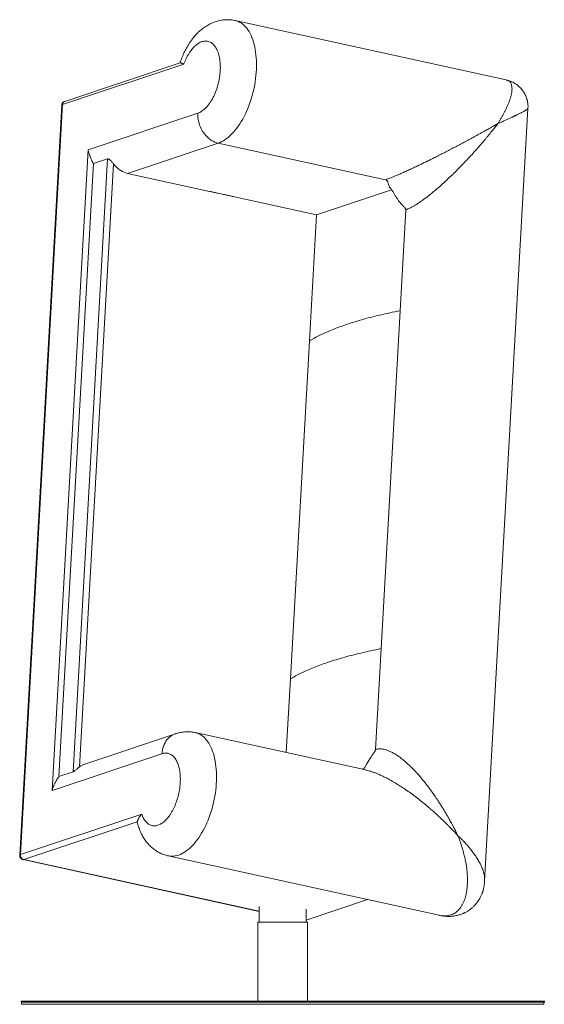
# Model space of a CAD drawing. Header units: millimetres. Extents: x -238 to 205, y 5 to 325.
# Tile 2 of 4: x -133 to -73, y 113 to 226. Entities that reach past the tile are written whole.
import ezdxf

# ---------------------------------------------------------------- set-up
doc = ezdxf.new("R2010")
doc.units = ezdxf.units.MM

msp = doc.modelspace()

# ---------------------------------------------------------------- linework, layer by layer
at = {"color": 7, "linetype": 'Continuous', "lineweight": 15}
for p, q in [((-77.29, 219.18), (-108.42, 226)), ((-128.26, 216.34), (-114.34, 220.99)), ((-114.74, 221.15), (-128, 216.72)), ((-128.35, 216.27), (-133.18, 130.11)), ((-133.1, 130.18), (-128.26, 216.34)), ((-112.71, 215.37), (-125.32, 211.16)), ((-79.78, 127.16), (-74.8, 215.89)), ((-120.79, 208.44), (-110.37, 211.92)), ((-110.37, 211.92), (-91.18, 207.71)), ((-125.32, 211.16), (-129.45, 137.55)), ((-128.67, 139.16), (-124.72, 209.56)), ((-123.08, 210.1), (-127.03, 139.7)), ((-122.42, 209.55), (-126.3, 140.26)), ((-124.72, 209.56), (-123.08, 210.1)), ((-111.39, 206.38), (-120.79, 208.44)), ((-99.09, 203.68), (-90.46, 206.57)), ((-99.09, 203.68), (-108.5, 205.75)), ((-99.91, 189.2), (-99.09, 203.68)), ((-88.84, 204.26), (-89.49, 192.67)), ((-89.49, 192.67), (-91.67, 153.84)), ((-102.09, 150.37), (-99.91, 189.2)), ((-91.67, 153.84), (-92.32, 142.25)), ((-102.56, 141.9), (-102.09, 150.37)), ((-115.29, 144.06), (-125.71, 140.58)), ((-93.44, 139.9), (-113.01, 144.19)), ((-129.45, 137.55), (-116.84, 141.76)), ((-127.03, 139.7), (-128.67, 139.16)), ((-119.17, 134.82), (-133.1, 130.18)), ((-132.71, 129.6), (-119.67, 133.95)), ((-132.79, 129.6), (-105.67, 123.65)), ((-116.12, 130.03), (-84.99, 123.2)), ((-79.78, 127.16), (-79.78, 127.15)), ((-100.27, 122.66), (-93.24, 125.01)), ((-105.67, 124.22), (-105.67, 122.43)), ((-100.27, 122.43), (-100.27, 123.92)), ((-105.82, 122.43), (-105.82, 113.33)), ((-100.57, 122.43), (-105.82, 122.43)), ((-100.12, 122.43), (-100.57, 122.43)), ((-100.12, 113.33), (-100.12, 122.43)), ((-84.98, 123.2), (-84.99, 123.2)), ((-133.02, 113.33), (-133.02, 113.23)), ((-133.02, 113.33), (-73.46, 113.33)), ((-133.02, 113.23), (-73.46, 113.23)), ((-132.97, 113.23), (-132.97, 112.98)), ((-73.46, 113.33), (-72.92, 113.33)), ((-73.46, 113.23), (-72.92, 113.23)), ((-72.97, 112.98), (-72.97, 113.23)), ((-72.92, 113.23), (-72.92, 113.33)), ((-132.97, 112.98), (-72.97, 112.98))]:
    msp.add_line(p, q, dxfattribs=at)
at = {"color": 8, "linetype": 'Continuous', "lineweight": 15}
msp.add_line((-105.67, 123.67), (-132.71, 129.6), dxfattribs=at)
at = {"color": 8, "linetype": 'Continuous', "lineweight": 15, "flags": 128}
for points in [[(-108.42, 226), (-108.39, 226), (-108.21, 225.95), (-108.04, 225.88), (-107.87, 225.79), (-107.7, 225.69), (-107.54, 225.57), (-107.39, 225.43), (-107.24, 225.28), (-107.1, 225.11), (-106.96, 224.93), (-106.84, 224.73), (-106.72, 224.52), (-106.61, 224.29), (-106.5, 224.05), (-106.41, 223.8), (-106.33, 223.53), (-106.25, 223.26), (-106.18, 222.97), (-106.12, 222.68), (-106.08, 222.37), (-106.04, 222.06), (-106.01, 221.73), (-105.99, 221.41), (-105.98, 221.07), (-105.98, 220.73), (-105.99, 220.39), (-106.01, 220.04), (-106.04, 219.69), (-106.09, 219.33), (-106.13, 218.98), (-106.19, 218.62), (-106.26, 218.27), (-106.34, 217.92), (-106.43, 217.57), (-106.52, 217.22), (-106.63, 216.88), (-106.74, 216.55), (-106.86, 216.22), (-106.99, 215.89), (-107.12, 215.57), (-107.26, 215.27), (-107.41, 214.97), (-107.57, 214.68), (-107.73, 214.4), (-107.9, 214.13), (-108.07, 213.87), (-108.25, 213.63), (-108.43, 213.4), (-108.61, 213.18), (-108.8, 212.98), (-108.99, 212.79), (-109.18, 212.62), (-109.38, 212.46), (-109.58, 212.32), (-109.77, 212.19), (-109.97, 212.09), (-110.17, 211.99), (-110.37, 211.92)], [(-115.29, 144.06), (-115.33, 144.05), (-115.51, 143.97), (-115.68, 143.88), (-115.84, 143.77), (-115.99, 143.65), (-116.13, 143.51), (-116.27, 143.36), (-116.39, 143.2), (-116.49, 143.02), (-116.59, 142.83), (-116.67, 142.63), (-116.73, 142.42), (-116.78, 142.21), (-116.82, 141.99), (-116.84, 141.76)], [(-113.01, 144.19), (-112.84, 144.14), (-112.67, 144.08), (-112.49, 144), (-112.33, 143.9), (-112.16, 143.78), (-112.01, 143.65), (-111.86, 143.5), (-111.72, 143.33), (-111.58, 143.15), (-111.45, 142.96), (-111.33, 142.75), (-111.22, 142.53), (-111.12, 142.29), (-111.02, 142.04), (-110.93, 141.78), (-110.85, 141.51), (-110.79, 141.22), (-110.73, 140.93), (-110.68, 140.62), (-110.64, 140.31), (-110.61, 139.99), (-110.58, 139.66), (-110.57, 139.33), (-110.57, 138.99), (-110.58, 138.65), (-110.6, 138.3), (-110.63, 137.95), (-110.67, 137.6), (-110.71, 137.24), (-110.77, 136.89), (-110.84, 136.54), (-110.91, 136.18), (-111, 135.83), (-111.09, 135.49), (-111.19, 135.14), (-111.3, 134.81), (-111.42, 134.47), (-111.55, 134.15), (-111.68, 133.83), (-111.82, 133.52), (-111.97, 133.22), (-112.12, 132.93), (-112.28, 132.64), (-112.45, 132.37), (-112.62, 132.11), (-112.8, 131.87), (-112.98, 131.64), (-113.16, 131.42), (-113.35, 131.21), (-113.54, 131.02), (-113.73, 130.84), (-113.93, 130.68), (-114.12, 130.54), (-114.32, 130.41), (-114.52, 130.29), (-114.72, 130.2), (-114.92, 130.12), (-115.11, 130.06), (-115.31, 130.02), (-115.5, 129.99), (-115.7, 129.98), (-115.88, 129.99), (-116.07, 130.02), (-116.12, 130.03)], [(-132.71, 129.6), (-132.76, 129.59), (-132.79, 129.6)]]:
    msp.add_lwpolyline(points, dxfattribs=at)
at = {"color": 7, "linetype": 'Continuous', "lineweight": 15, "flags": 128}
for points in [[(-110.37, 211.92), (-110.57, 211.97), (-110.76, 212.04), (-110.95, 212.13), (-111.14, 212.23), (-111.32, 212.35), (-111.49, 212.49), (-111.65, 212.63), (-111.81, 212.8), (-111.96, 212.97), (-112.09, 213.16), (-112.22, 213.35), (-112.33, 213.56), (-112.43, 213.77), (-112.51, 213.99), (-112.58, 214.22), (-112.64, 214.44), (-112.68, 214.68), (-112.71, 214.91), (-112.72, 215.14), (-112.71, 215.37)], [(-120.79, 208.44), (-120.99, 208.5), (-121.19, 208.57), (-121.39, 208.66), (-121.58, 208.77), (-121.76, 208.89), (-121.94, 209.04), (-122.11, 209.19), (-122.27, 209.36), (-122.42, 209.55)]]:
    msp.add_lwpolyline(points, dxfattribs=at)
at = {"color": 8, "linetype": 'Continuous', "lineweight": 15}
for centre, radius, start, end in [((-128.25, 216.24), 0.0991, 96.1868, 159.3246), ((-127.85, 216.34), 0.409, 111.5489, 180.2954), ((-133.09, 130.08), 0.0991, 96.1911, 159.3047)]:
    msp.add_arc(centre, radius, start, end, dxfattribs=at)
at = {"color": 7, "linetype": 'Continuous', "lineweight": 15}
for centre, radius, start, end in [((-125.06, 138.66), 2.03, 108.5125, 127.7607), ((-132.55, 130.13), 0.552, 175.2334, 253.1277)]:
    msp.add_arc(centre, radius, start, end, dxfattribs=at)
for points, knots in [([(-108.42, 226), (-108.45, 226.01), (-108.57, 226.04), (-108.77, 226.07), (-109.03, 226.09), (-109.28, 226.1), (-109.54, 226.1), (-109.81, 226.08), (-110.07, 226.04), (-110.33, 225.98), (-110.59, 225.91), (-110.85, 225.82), (-111.11, 225.72), (-111.37, 225.59), (-111.62, 225.45), (-111.87, 225.29), (-112.12, 225.12), (-112.34, 224.94), (-112.56, 224.75), (-112.77, 224.55), (-112.98, 224.33), (-113.17, 224.11), (-113.36, 223.87), (-113.54, 223.62), (-113.72, 223.36), (-113.88, 223.1), (-114.03, 222.83), (-114.18, 222.56), (-114.31, 222.28), (-114.44, 222), (-114.56, 221.72), (-114.66, 221.43), (-114.73, 221.24), (-114.76, 221.14), (-114.76, 221.14)], [0, 0, 0, 0, 0.010876, 0.040492, 0.070231, 0.100136, 0.130255, 0.160642, 0.191355, 0.222457, 0.254018, 0.286116, 0.318835, 0.352263, 0.386496, 0.421625, 0.457734, 0.49086, 0.524527, 0.558659, 0.593152, 0.627883, 0.662723, 0.697539, 0.732216, 0.766694, 0.80093, 0.834894, 0.868563, 0.901908, 0.934877, 0.967353, 0.999056, 1, 1, 1, 1]), ([(-114.34, 220.99), (-114.3, 221.09), (-114.21, 221.3), (-114.08, 221.61), (-113.93, 221.9), (-113.77, 222.18), (-113.59, 222.45), (-113.41, 222.69), (-113.22, 222.91), (-113.03, 223.1), (-112.83, 223.26), (-112.64, 223.4), (-112.44, 223.51), (-112.31, 223.55), (-112.25, 223.58)], [0, 0, 0, 0, 0.080975, 0.162974, 0.245931, 0.330253, 0.414968, 0.499999, 0.585025, 0.669742, 0.75407, 0.83702, 0.919022, 1, 1, 1, 1]), ([(-112.25, 223.58), (-112.18, 223.6), (-112.04, 223.64), (-111.83, 223.66), (-111.61, 223.64), (-111.41, 223.58), (-111.2, 223.48), (-111.01, 223.34), (-110.83, 223.16), (-110.67, 222.93), (-110.52, 222.67), (-110.4, 222.38), (-110.3, 222.05), (-110.23, 221.71), (-110.17, 221.36), (-110.14, 220.99), (-110.13, 220.62), (-110.15, 220.25), (-110.18, 219.87), (-110.23, 219.48), (-110.3, 219.09), (-110.4, 218.68), (-110.51, 218.27), (-110.65, 217.87), (-110.81, 217.48), (-110.99, 217.11), (-111.19, 216.77), (-111.39, 216.46), (-111.61, 216.18), (-111.83, 215.94), (-112.06, 215.73), (-112.28, 215.57), (-112.5, 215.45), (-112.64, 215.39), (-112.71, 215.37)], [0, 0, 0, 0, 0.029124, 0.058249, 0.088734, 0.119994, 0.151901, 0.184313, 0.217069, 0.25, 0.282931, 0.315687, 0.348099, 0.380006, 0.411266, 0.441751, 0.470875, 0.5, 0.529123, 0.558249, 0.588734, 0.619994, 0.651902, 0.684313, 0.717069, 0.75, 0.782931, 0.815688, 0.848099, 0.880006, 0.911266, 0.941751, 0.970875, 1, 1, 1, 1]), ([(-114.74, 221.15), (-114.73, 221.15), (-114.71, 221.15), (-114.67, 221.14), (-114.61, 221.12), (-114.56, 221.1), (-114.5, 221.07), (-114.43, 221.03), (-114.37, 221), (-114.34, 220.99)], [0, 0, 0, 0, 0.144417, 0.322482, 0.447619, 0.585958, 0.712512, 0.840703, 1, 1, 1, 1]), ([(-74.8, 215.89), (-74.8, 215.96), (-74.79, 216.09), (-74.8, 216.27), (-74.81, 216.42), (-74.83, 216.53), (-74.84, 216.62), (-74.85, 216.7), (-74.87, 216.78), (-74.89, 216.86), (-74.91, 216.93), (-74.95, 217.06), (-75.01, 217.24), (-75.11, 217.48), (-75.24, 217.71), (-75.37, 217.91), (-75.51, 218.1), (-75.67, 218.27), (-75.85, 218.45), (-76.06, 218.62), (-76.29, 218.78), (-76.49, 218.89), (-76.64, 218.96), (-76.74, 219.01), (-76.88, 219.06), (-77.07, 219.12), (-77.21, 219.16), (-77.29, 219.18)], [0, 0, 0, 0, 0.0479993, 0.0884658, 0.1205277, 0.1483474, 0.1662718, 0.183933, 0.2014628, 0.2188505, 0.236235, 0.2549939, 0.3055479, 0.3657612, 0.4252372, 0.4779578, 0.52873, 0.5794924, 0.6324669, 0.6925361, 0.7595966, 0.8222996, 0.8438261, 0.8667639, 0.9003963, 0.9449743, 1, 1, 1, 1]), ([(-128, 216.72), (-128.01, 216.72), (-128.04, 216.71), (-128.1, 216.68), (-128.16, 216.64), (-128.23, 216.57), (-128.28, 216.5), (-128.32, 216.42), (-128.34, 216.35), (-128.34, 216.3), (-128.34, 216.27)], [0, 0, 0, 0, 0.032072, 0.165408, 0.306898, 0.452004, 0.598826, 0.746542, 0.894776, 1, 1, 1, 1]), ([(-91.18, 207.71), (-91.12, 207.73), (-90.99, 207.77), (-90.78, 207.85), (-90.55, 207.94), (-90.27, 208.05), (-89.93, 208.19), (-89.52, 208.37), (-89.08, 208.56), (-88.6, 208.78), (-88.08, 209.02), (-87.59, 209.25), (-87.11, 209.48), (-86.67, 209.69), (-86.21, 209.92), (-85.72, 210.16), (-85.2, 210.43), (-84.64, 210.71), (-84.08, 211), (-83.52, 211.29), (-82.95, 211.58), (-82.39, 211.88), (-81.9, 212.15), (-81.47, 212.37), (-81.12, 212.57), (-80.77, 212.76), (-80.42, 212.95), (-80.09, 213.13), (-79.79, 213.3), (-79.54, 213.44), (-79.31, 213.57), (-79.11, 213.68), (-78.91, 213.79), (-78.72, 213.9), (-78.5, 214.03), (-78.34, 214.12), (-78.26, 214.16)], [0, 0, 0, 0, 0.020912, 0.041941, 0.063171, 0.084687, 0.115417, 0.147192, 0.180197, 0.215233, 0.251972, 0.290631, 0.320666, 0.35197, 0.383888, 0.417196, 0.455709, 0.495701, 0.536301, 0.577704, 0.620027, 0.662077, 0.705742, 0.732751, 0.76099, 0.789213, 0.816248, 0.844848, 0.871463, 0.889307, 0.908236, 0.92825, 0.941815, 0.958197, 0.977592, 1, 1, 1, 1]), ([(-78.26, 214.16), (-78.32, 214.08), (-78.43, 213.93), (-78.6, 213.72), (-78.74, 213.54), (-78.89, 213.36), (-79.06, 213.15), (-79.26, 212.9), (-79.48, 212.64), (-79.7, 212.37), (-79.94, 212.08), (-80.19, 211.79), (-80.45, 211.5), (-80.71, 211.2), (-81.05, 210.82), (-81.48, 210.35), (-81.99, 209.8), (-82.52, 209.26), (-83.04, 208.72), (-83.57, 208.21), (-84.09, 207.72), (-84.6, 207.25), (-85.09, 206.8), (-85.54, 206.42), (-85.93, 206.1), (-86.27, 205.83), (-86.59, 205.58), (-86.91, 205.36), (-87.2, 205.15), (-87.48, 204.96), (-87.75, 204.79), (-88.03, 204.63), (-88.31, 204.49), (-88.59, 204.35), (-88.75, 204.29), (-88.84, 204.26)], [0, 0, 0, 0, 0.022363, 0.041725, 0.058087, 0.071571, 0.091552, 0.116083, 0.138764, 0.163484, 0.19007, 0.215266, 0.2423, 0.268827, 0.294259, 0.344959, 0.394331, 0.442612, 0.490995, 0.537679, 0.582798, 0.626896, 0.669031, 0.709354, 0.73854, 0.766603, 0.793677, 0.819802, 0.844682, 0.868846, 0.892368, 0.915329, 0.943944, 0.972101, 1, 1, 1, 1]), ([(-125.32, 211.16), (-125.32, 211.16), (-125.3, 211.04), (-125.25, 210.84), (-125.16, 210.55), (-125.05, 210.28), (-124.94, 210.03), (-124.83, 209.79), (-124.76, 209.63), (-124.72, 209.56)], [0, 0, 0, 0, 0.0013356, 0.2256372, 0.3917603, 0.5582208, 0.7240657, 0.8621361, 1, 1, 1, 1]), ([(-123.08, 210.1), (-123.06, 210.11), (-123.01, 210.11), (-122.94, 210.08), (-122.86, 210.03), (-122.78, 209.96), (-122.69, 209.87), (-122.59, 209.76), (-122.5, 209.65), (-122.44, 209.58), (-122.42, 209.55)], [0, 0, 0, 0, 0.100333, 0.2259526, 0.3237982, 0.4218515, 0.5744117, 0.7271252, 0.863591, 1, 1, 1, 1]), ([(-90.59, 206.73), (-90.62, 206.77), (-90.7, 206.87), (-90.8, 207.06), (-90.86, 207.26), (-90.9, 207.43), (-90.93, 207.53), (-90.96, 207.59), (-91.01, 207.64), (-91.08, 207.69), (-91.15, 207.7), (-91.18, 207.71)], [0, 0, 0, 0, 0.177645, 0.3792, 0.637443, 0.782315, 0.831182, 0.880032, 0.928491, 0.970539, 1, 1, 1, 1]), ([(-111.39, 206.38), (-111.35, 206.37), (-111.28, 206.36), (-111.15, 206.33), (-111, 206.3), (-110.82, 206.26), (-110.62, 206.21), (-110.38, 206.16), (-110.08, 206.09), (-109.74, 206.02), (-109.36, 205.94), (-108.94, 205.84), (-108.65, 205.78), (-108.5, 205.75)], [0, 0, 0, 0, 0.030535, 0.070286, 0.119507, 0.178332, 0.246835, 0.325065, 0.431825, 0.552676, 0.687644, 0.836747, 1, 1, 1, 1]), ([(-90.61, 206.75), (-90.55, 206.68), (-90.47, 206.59), (-90.39, 206.47), (-90.32, 206.37), (-90.28, 206.29), (-90.26, 206.26)], [0, 0, 0, 0, 0.371221, 0.611925, 0.83218, 1, 1, 1, 1]), ([(-90.26, 206.26), (-90.2, 206.16), (-90.09, 205.95), (-89.9, 205.65), (-89.71, 205.36), (-89.5, 205.09), (-89.28, 204.85), (-89.1, 204.66), (-88.97, 204.53), (-88.91, 204.45), (-88.87, 204.39), (-88.84, 204.34), (-88.84, 204.29), (-88.84, 204.27), (-88.84, 204.26)], [0, 0, 0, 0, 0.141663, 0.283351, 0.42503, 0.567452, 0.710105, 0.828763, 0.896922, 0.938288, 0.958984, 0.980176, 0.995286, 1, 1, 1, 1]), ([(-99.91, 189.2), (-99.72, 189.31), (-99.33, 189.53), (-98.7, 189.85), (-98.03, 190.17), (-97.31, 190.47), (-96.55, 190.76), (-95.75, 191.05), (-94.88, 191.34), (-93.93, 191.62), (-92.9, 191.9), (-91.81, 192.17), (-90.68, 192.43), (-89.89, 192.59), (-89.49, 192.67)], [0, 0, 0, 0, 0.080912, 0.16135, 0.241403, 0.32116, 0.400712, 0.48015, 0.559565, 0.647003, 0.734646, 0.822613, 0.911026, 1, 1, 1, 1]), ([(-102.09, 150.37), (-101.89, 150.48), (-101.51, 150.7), (-100.88, 151.02), (-100.21, 151.34), (-99.49, 151.64), (-98.73, 151.93), (-97.93, 152.22), (-97.06, 152.51), (-96.11, 152.79), (-95.08, 153.07), (-93.99, 153.34), (-92.86, 153.6), (-92.06, 153.76), (-91.67, 153.84)], [0, 0, 0, 0, 0.080912, 0.16135, 0.241403, 0.32116, 0.400712, 0.48015, 0.559565, 0.647003, 0.734645, 0.822613, 0.911026, 1, 1, 1, 1]), ([(-113.01, 144.19), (-113.04, 144.2), (-113.16, 144.22), (-113.36, 144.25), (-113.61, 144.28), (-113.87, 144.29), (-114.13, 144.28), (-114.39, 144.26), (-114.66, 144.22), (-114.92, 144.17), (-115.13, 144.11), (-115.25, 144.07), (-115.29, 144.06)], [0, 0, 0, 0, 0.040698, 0.151463, 0.262683, 0.374524, 0.487167, 0.600814, 0.715677, 0.831997, 0.950035, 1, 1, 1, 1]), ([(-116.84, 141.76), (-116.78, 141.78), (-116.65, 141.82), (-116.46, 141.84), (-116.27, 141.83), (-116.08, 141.8), (-115.9, 141.72), (-115.72, 141.62), (-115.56, 141.49), (-115.4, 141.32), (-115.26, 141.12), (-115.13, 140.9), (-115.02, 140.65), (-114.93, 140.38), (-114.86, 140.1), (-114.8, 139.8), (-114.76, 139.5), (-114.73, 139.18), (-114.73, 138.86), (-114.73, 138.52), (-114.76, 138.17), (-114.8, 137.81), (-114.86, 137.45), (-114.93, 137.08), (-115.03, 136.71), (-115.14, 136.35), (-115.27, 135.99), (-115.41, 135.66), (-115.56, 135.34), (-115.73, 135.04), (-115.9, 134.77), (-116.07, 134.52), (-116.25, 134.31), (-116.44, 134.11), (-116.62, 133.94), (-116.82, 133.8), (-117.01, 133.67), (-117.22, 133.58), (-117.42, 133.51), (-117.63, 133.48), (-117.83, 133.48), (-118.02, 133.51), (-118.21, 133.58), (-118.39, 133.68), (-118.56, 133.81), (-118.71, 133.97), (-118.85, 134.15), (-118.97, 134.36), (-119.08, 134.58), (-119.14, 134.74), (-119.17, 134.82)], [0, 0, 0, 0, 0.019605, 0.039583, 0.059915, 0.080843, 0.102002, 0.12337, 0.144996, 0.166666, 0.188359, 0.20992, 0.231331, 0.252572, 0.273317, 0.293751, 0.313855, 0.333286, 0.35294, 0.372801, 0.393347, 0.414177, 0.435271, 0.456745, 0.478329, 0.5, 0.52167, 0.543253, 0.564729, 0.585822, 0.606652, 0.627199, 0.647059, 0.666713, 0.686145, 0.706248, 0.726681, 0.747428, 0.768668, 0.790079, 0.811641, 0.833333, 0.855003, 0.876631, 0.897997, 0.919156, 0.940085, 0.960416, 0.980394, 1, 1, 1, 1]), ([(-93.51, 140.24), (-93.46, 140.34), (-93.32, 140.6), (-93.09, 140.98), (-92.84, 141.37), (-92.64, 141.68), (-92.49, 141.89), (-92.41, 142.01), (-92.36, 142.1), (-92.33, 142.17), (-92.32, 142.22), (-92.32, 142.25), (-92.32, 142.25)], [0, 0, 0, 0, 0.153474, 0.363159, 0.573188, 0.74789, 0.848239, 0.909142, 0.939612, 0.970814, 0.993061, 1, 1, 1, 1]), ([(-92.32, 142.25), (-92.25, 142.27), (-92.13, 142.31), (-91.93, 142.33), (-91.72, 142.33), (-91.47, 142.31), (-91.17, 142.24), (-90.83, 142.12), (-90.46, 141.95), (-90.07, 141.74), (-89.66, 141.47), (-89.28, 141.18), (-88.91, 140.88), (-88.58, 140.58), (-88.24, 140.25), (-87.88, 139.89), (-87.49, 139.47), (-87.1, 139.02), (-86.7, 138.53), (-86.3, 138.03), (-85.91, 137.5), (-85.53, 136.95), (-85.19, 136.46), (-84.91, 136.03), (-84.68, 135.66), (-84.44, 135.28), (-84.22, 134.9), (-84, 134.53), (-83.81, 134.19), (-83.65, 133.9), (-83.5, 133.64), (-83.37, 133.39), (-83.25, 133.16), (-83.13, 132.93), (-82.99, 132.65), (-82.9, 132.46), (-82.85, 132.35)], [0, 0, 0, 0, 0.020912, 0.041941, 0.063171, 0.084687, 0.115417, 0.147192, 0.180197, 0.215233, 0.251972, 0.290631, 0.320666, 0.35197, 0.383888, 0.417197, 0.455709, 0.495701, 0.536301, 0.577704, 0.620027, 0.662077, 0.705742, 0.732751, 0.76099, 0.789213, 0.816248, 0.844848, 0.871463, 0.889307, 0.908236, 0.92825, 0.941815, 0.958197, 0.977592, 1, 1, 1, 1]), ([(-128.67, 139.16), (-128.72, 139.09), (-128.8, 138.97), (-128.94, 138.75), (-129.08, 138.51), (-129.21, 138.23), (-129.34, 137.92), (-129.42, 137.69), (-129.45, 137.55), (-129.45, 137.55)], [0, 0, 0, 0, 0.137866, 0.275935, 0.441777, 0.608241, 0.774364, 0.998666, 1, 1, 1, 1]), ([(-126.3, 140.26), (-126.34, 140.24), (-126.41, 140.18), (-126.53, 140.08), (-126.65, 139.98), (-126.77, 139.88), (-126.88, 139.79), (-126.97, 139.73), (-127.01, 139.71), (-127.03, 139.7)], [0, 0, 0, 0, 0.158381, 0.316867, 0.477227, 0.637296, 0.784688, 0.90667, 1, 1, 1, 1]), ([(-93.51, 140.24), (-93.51, 140.24), (-93.52, 140.24), (-93.52, 140.23), (-93.53, 140.21), (-93.55, 140.19), (-93.58, 140.15), (-93.62, 140.11), (-93.67, 140.06), (-93.72, 140.03), (-93.77, 140), (-93.8, 139.98), (-93.81, 139.98)], [0, 0, 0, 0, 0.000734, 0.086229, 0.170004, 0.272693, 0.392285, 0.528514, 0.655614, 0.785, 0.907911, 1, 1, 1, 1]), ([(-119.67, 133.95), (-119.67, 133.97), (-119.66, 134), (-119.64, 134.07), (-119.61, 134.14), (-119.58, 134.23), (-119.53, 134.32), (-119.48, 134.42), (-119.42, 134.51), (-119.35, 134.61), (-119.27, 134.71), (-119.21, 134.79), (-119.17, 134.82)], [0, 0, 0, 0, 0.094444, 0.196327, 0.296421, 0.394781, 0.500717, 0.592929, 0.694872, 0.788134, 0.882605, 1, 1, 1, 1]), ([(-119.67, 133.95), (-119.67, 133.93), (-119.68, 133.9), (-119.67, 133.87), (-119.66, 133.86)], [0, 0, 0, 0, 0.688635, 1, 1, 1, 1]), ([(-119.67, 133.86), (-119.65, 133.78), (-119.6, 133.6), (-119.52, 133.34), (-119.42, 133.07), (-119.31, 132.8), (-119.19, 132.54), (-119.06, 132.3), (-118.92, 132.06), (-118.77, 131.83), (-118.6, 131.61), (-118.43, 131.41), (-118.25, 131.21), (-118.06, 131.03), (-117.87, 130.87), (-117.66, 130.71), (-117.45, 130.57), (-117.22, 130.44), (-117, 130.32), (-116.76, 130.22), (-116.52, 130.13), (-116.31, 130.07), (-116.17, 130.04), (-116.12, 130.03)], [0, 0, 0, 0, 0.04412, 0.096761, 0.149338, 0.201681, 0.253627, 0.305048, 0.355853, 0.405994, 0.455466, 0.504294, 0.552524, 0.600221, 0.647452, 0.694292, 0.740809, 0.787077, 0.833161, 0.879129, 0.925043, 0.970969, 1, 1, 1, 1]), ([(-82.85, 132.35), (-82.81, 132.26), (-82.74, 132.1), (-82.66, 131.87), (-82.58, 131.66), (-82.51, 131.44), (-82.43, 131.2), (-82.35, 130.96), (-82.27, 130.69), (-82.19, 130.39), (-82.11, 130.06), (-82.03, 129.72), (-81.95, 129.33), (-81.87, 128.88), (-81.81, 128.37), (-81.76, 127.87), (-81.74, 127.38), (-81.75, 126.91), (-81.78, 126.46), (-81.83, 126.02), (-81.9, 125.61), (-82, 125.23), (-82.12, 124.88), (-82.26, 124.56), (-82.42, 124.28), (-82.6, 124.02), (-82.79, 123.8), (-82.99, 123.61), (-83.21, 123.46), (-83.43, 123.33), (-83.59, 123.27), (-83.67, 123.24)], [0, 0, 0, 0, 0.0236666, 0.0433038, 0.0589117, 0.0788952, 0.1000922, 0.1197237, 0.1411686, 0.1699024, 0.1979845, 0.2275718, 0.255826, 0.3010495, 0.3456582, 0.3899389, 0.4350908, 0.4795305, 0.5234367, 0.5678742, 0.611053, 0.653006, 0.6949433, 0.73602, 0.7762801, 0.815336, 0.8539075, 0.8920431, 0.9281716, 0.9641422, 1, 1, 1, 1]), ([(-133.18, 130.11), (-133.18, 130.11), (-133.18, 130.07), (-133.17, 130), (-133.15, 129.91), (-133.11, 129.83), (-133.06, 129.76), (-132.99, 129.69), (-132.92, 129.64), (-132.85, 129.61), (-132.81, 129.6), (-132.79, 129.6)], [0, 0, 0, 0, 0.0367977, 0.1630906, 0.2896721, 0.4166389, 0.5442594, 0.6731908, 0.8054031, 0.9219998, 1, 1, 1, 1]), ([(-84.99, 123.2), (-84.91, 123.18), (-84.75, 123.15), (-84.52, 123.12), (-84.31, 123.09), (-84.1, 123.08), (-83.91, 123.08), (-83.72, 123.08), (-83.53, 123.09), (-83.34, 123.11), (-83.15, 123.14), (-82.94, 123.19), (-82.74, 123.24), (-82.54, 123.3), (-82.37, 123.36), (-82.23, 123.42), (-82.11, 123.48), (-81.99, 123.53), (-81.86, 123.6), (-81.72, 123.69), (-81.57, 123.78), (-81.43, 123.88), (-81.31, 123.97), (-81.2, 124.07), (-81.09, 124.17), (-80.97, 124.29), (-80.84, 124.43), (-80.72, 124.57), (-80.63, 124.69), (-80.56, 124.78), (-80.51, 124.86), (-80.45, 124.94), (-80.4, 125.04), (-80.32, 125.16), (-80.24, 125.32), (-80.17, 125.48), (-80.11, 125.62), (-80.06, 125.74), (-80.02, 125.86), (-79.98, 125.97), (-79.95, 126.09), (-79.92, 126.2), (-79.89, 126.33), (-79.86, 126.48), (-79.83, 126.67), (-79.8, 126.9), (-79.78, 127.06), (-79.78, 127.16)], [0, 0, 0, 0, 0.030843, 0.06198, 0.092671, 0.120333, 0.144921, 0.171541, 0.195432, 0.219895, 0.247272, 0.273051, 0.302732, 0.330291, 0.354289, 0.374836, 0.390595, 0.406679, 0.424886, 0.44801, 0.473284, 0.494537, 0.514213, 0.532043, 0.550443, 0.573493, 0.600053, 0.627966, 0.646005, 0.659644, 0.671924, 0.684282, 0.697589, 0.715956, 0.742533, 0.767058, 0.787598, 0.804065, 0.819002, 0.836004, 0.851992, 0.868419, 0.885182, 0.904645, 0.930476, 0.96239, 1, 1, 1, 1])]:
    msp.add_open_spline(points, degree=3, knots=knots, dxfattribs=at)
at = {"color": 8, "linetype": 'Continuous', "lineweight": 15}
for points, knots in [([(-77.29, 219.17), (-77.27, 219.17), (-77.18, 219.15), (-77.06, 219.09), (-76.92, 219), (-76.82, 218.88), (-76.73, 218.72), (-76.67, 218.53), (-76.63, 218.29), (-76.63, 218.03), (-76.66, 217.75), (-76.72, 217.45), (-76.81, 217.13), (-76.91, 216.81), (-77.04, 216.48), (-77.18, 216.14), (-77.31, 215.86), (-77.41, 215.64), (-77.49, 215.5), (-77.57, 215.35), (-77.65, 215.19), (-77.74, 215.02), (-77.83, 214.87), (-77.91, 214.73), (-77.99, 214.59), (-78.07, 214.46), (-78.16, 214.32), (-78.22, 214.22), (-78.26, 214.16)], [0, 0, 0, 0, 0.021685, 0.072008, 0.120744, 0.170504, 0.221339, 0.278886, 0.338358, 0.396317, 0.452975, 0.511913, 0.564428, 0.619559, 0.672, 0.722164, 0.775505, 0.795281, 0.816043, 0.837789, 0.860522, 0.884239, 0.904955, 0.923879, 0.944371, 0.959605, 0.977645, 1, 1, 1, 1]), ([(-74.8, 215.89), (-74.8, 215.89), (-74.8, 215.88), (-74.82, 215.85), (-74.86, 215.82), (-74.92, 215.78), (-74.99, 215.74), (-75.07, 215.68), (-75.17, 215.63), (-75.28, 215.57), (-75.4, 215.5), (-75.53, 215.44), (-75.65, 215.37), (-75.79, 215.31), (-75.93, 215.23), (-76.06, 215.17), (-76.16, 215.12), (-76.25, 215.08), (-76.33, 215.04), (-76.42, 215), (-76.52, 214.95), (-76.62, 214.91), (-76.73, 214.85), (-76.87, 214.79), (-77.03, 214.72), (-77.2, 214.64), (-77.38, 214.56), (-77.55, 214.48), (-77.7, 214.41), (-77.83, 214.35), (-77.96, 214.3), (-78.1, 214.23), (-78.2, 214.19), (-78.26, 214.16)], [0, 0, 0, 0, 0.030629, 0.07513, 0.120558, 0.166929, 0.214259, 0.257138, 0.301113, 0.346194, 0.392388, 0.4286, 0.465831, 0.504083, 0.54336, 0.579672, 0.598626, 0.617969, 0.637703, 0.657827, 0.678342, 0.699249, 0.720547, 0.750235, 0.781689, 0.814909, 0.849896, 0.881685, 0.905244, 0.930752, 0.949715, 0.972172, 1, 1, 1, 1]), ([(-82.85, 132.35), (-82.92, 132.43), (-83.07, 132.59), (-83.27, 132.81), (-83.44, 132.99), (-83.62, 133.17), (-83.83, 133.38), (-84.07, 133.63), (-84.34, 133.89), (-84.62, 134.16), (-84.9, 134.43), (-85.21, 134.71), (-85.51, 134.99), (-85.82, 135.26), (-86.23, 135.61), (-86.73, 136.04), (-87.35, 136.53), (-87.96, 137), (-88.57, 137.44), (-89.18, 137.86), (-89.77, 138.24), (-90.36, 138.59), (-90.92, 138.91), (-91.43, 139.16), (-91.86, 139.36), (-92.24, 139.52), (-92.6, 139.66), (-92.94, 139.77), (-93.22, 139.85), (-93.38, 139.88), (-93.44, 139.89)], [0, 0, 0, 0, 0.026055, 0.048615, 0.067679, 0.083388, 0.106668, 0.135251, 0.161676, 0.190478, 0.221454, 0.25081, 0.282309, 0.313216, 0.342848, 0.401919, 0.459442, 0.515696, 0.572068, 0.62646, 0.67903, 0.730409, 0.779501, 0.826482, 0.860488, 0.893184, 0.924729, 0.955167, 0.984155, 1, 1, 1, 1]), ([(-82.85, 132.35), (-82.8, 132.31), (-82.71, 132.22), (-82.6, 132.11), (-82.49, 132.01), (-82.38, 131.9), (-82.26, 131.78), (-82.15, 131.66), (-82.04, 131.54), (-81.93, 131.43), (-81.84, 131.33), (-81.75, 131.22), (-81.67, 131.13), (-81.58, 131.03), (-81.51, 130.94), (-81.39, 130.8), (-81.25, 130.62), (-81.08, 130.4), (-80.93, 130.19), (-80.78, 129.97), (-80.64, 129.74), (-80.5, 129.51), (-80.37, 129.29), (-80.24, 129.03), (-80.11, 128.75), (-79.99, 128.45), (-79.9, 128.15), (-79.83, 127.85), (-79.78, 127.56), (-79.77, 127.33), (-79.78, 127.2), (-79.78, 127.16)], [0, 0, 0, 0, 0.025521, 0.046603, 0.063244, 0.085709, 0.107851, 0.128383, 0.152666, 0.17245, 0.191677, 0.210347, 0.228461, 0.246019, 0.26302, 0.279465, 0.321433, 0.361855, 0.400732, 0.438066, 0.482368, 0.525392, 0.567144, 0.607626, 0.668968, 0.728336, 0.785749, 0.848639, 0.909833, 0.969371, 1, 1, 1, 1]), ([(-83.67, 123.24), (-83.76, 123.22), (-83.96, 123.16), (-84.26, 123.13), (-84.59, 123.13), (-84.83, 123.16), (-84.96, 123.2), (-84.98, 123.2)], [0, 0, 0, 0, 0.236091, 0.472987, 0.71779, 0.965182, 1, 1, 1, 1])]:
    msp.add_open_spline(points, degree=3, knots=knots, dxfattribs=at)

doc.saveas('drawing.dxf')
